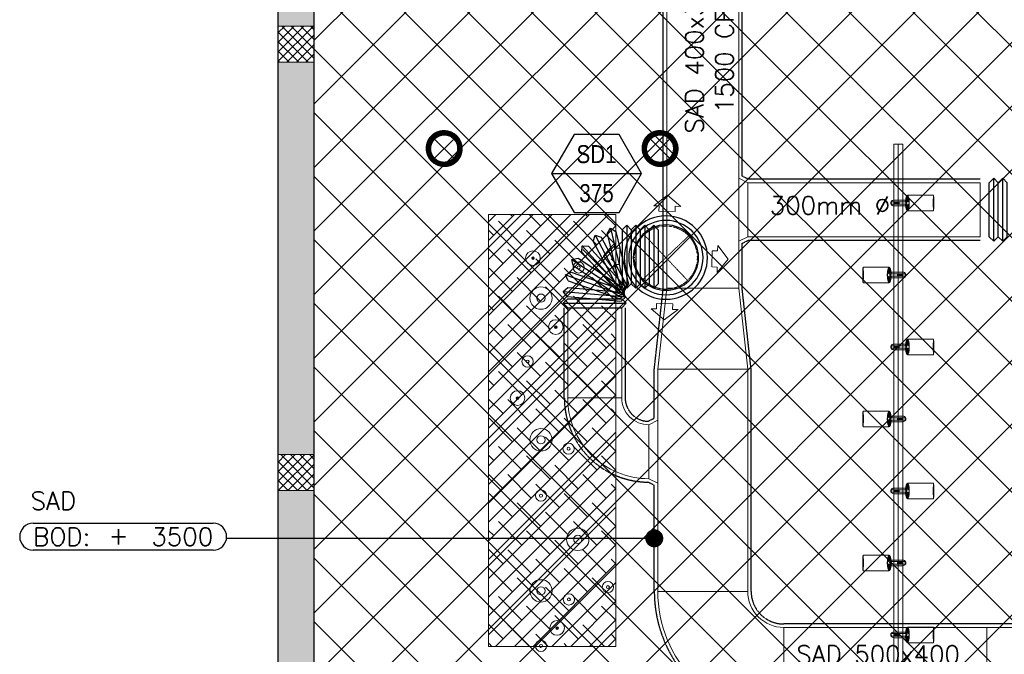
# Model space of a CAD drawing. Header units: millimetres. Extents: x -1435 to 74790, y -2508 to 13830.
# Tile 22 of 95: x -1435 to 4037, y 4920 to 8447. Entities that reach past the tile are written whole.
import ezdxf
from ezdxf.enums import TextEntityAlignment as Align

# ---------------------------------------------------------------- set-up
doc = ezdxf.new("R2010")
doc.units = ezdxf.units.MM
doc.linetypes.add('DASHED', pattern=[0.75, 0.5, -0.25])
doc.linetypes.add('HIDDEN', pattern=[0.375, 0.25, -0.125])
for name, color, linetype, lineweight, true_color in [('A-CEILING-01', 7, 'Continuous', 5, 0xd56ca8), ('A-CEILING-07', 230, 'Continuous', 5, 0xff007f), ('ACMV-SA-DUCT', 200, 'Continuous', 20, 0xbf00ff), ('ACMV-SA-FLOW-ARROW', 200, 'Continuous', 20, 0xbf00ff), ('M-MEP-ELLG-LIGHT', 5, 'Continuous', 15, 0x0000ff)]:
    doc.layers.add(name, color=color, linetype=linetype, lineweight=lineweight, true_color=true_color)
for name, color, linetype, lineweight in [('A-LIGHT', 1, 'Continuous', 5), ('A-Wall & Column', 2, 'Continuous', 0), ('ND_26_HATCH', 8, 'Continuous', 13)]:
    doc.layers.add(name, color=color, linetype=linetype, lineweight=lineweight)
for name, color, linetype, true_color in [('ACMV-DUCT-THERMAL-INT-INS', 9, 'DASHED', 0x808080), ('ACMV-FLEX DUCT', 9, 'Continuous', 0x808080), ('ACMV-GRD', 30, 'Continuous', 0xff7f00), ('RCP LAYOUT', 9, 'Continuous', 0x808080)]:
    doc.layers.add(name, color=color, linetype=linetype, true_color=true_color)
for name, color, linetype in [('ACMV-SA-DUCT-TAG', 7, 'Continuous'), ('ACMV-SA-DUCT-TEXT', 7, 'Continuous'), ('Legend', 7, 'Continuous')]:
    doc.layers.add(name, color=color, linetype=linetype)
doc.styles.add('Arial Narrow', font='ARIALN.TTF')
doc.styles.add('Romans', font='Romans.shx')
doc.styles.get("Standard").update_dxf_attribs({"font": 'arial.ttf'})
doc.dimstyles.new('100_Romans_Dot', dxfattribs={"dimtxt": 100, "dimasz": 100, "dimexe": 50, "dimexo": 50, "dimgap": 50, "dimtad": 1, "dimdec": 0, "dimzin": 0, "dimdsep": 46, "dimtxsty": 'Romans', "dimblk": 'DOT', "dimcen": 0.09, "dimclrd": 256, "dimclre": 256, "dimadec": 0, "dimazin": 0, "dimtfac": 1, "dimtdec": 0, "dimtofl": 0, "dimtmove": 0, "dimatfit": 3, "dimldrblk": 'DOT', "dimfxl": 1, "dimtolj": 1, "dimtzin": 0, "dimarcsym": 0})
pattern_1 = [(45, (451552.75, 162145.904), (-26.5165043, 26.5165043), []), (135, (451552.75, 162145.904), (-26.5165043, -26.5165043), [])]

# ---------------------------------------------------------------- blocks, each defined once
blk = doc.blocks.new('A$C81f607aa')
at = {"layer": 'ND_26_HATCH', "lineweight": -3, "true_color": 0x808080, "transparency": 33554687}
h = blk.add_hatch(color=8, dxfattribs=at)
h.dxf.hatch_style = 1
h.paths.add_polyline_path([(-15000, 13280), (-15200, 13280), (-15200, 0), (-11010, 0), (-11010, 650), (-10810, 650), (-10810, 850), (-11210, 850), (-11210, 200), (-15000, 200), (-15000, 8735.8), (-15000, 8835.8), (-15000, 9585.8), (-15000, 9685.8), (-15000, 10435.8), (-15000, 10535.8), (-15000, 11285.8), (-15000, 11385.8), (-15000, 12135.8), (-15000, 12235.8)])
h.paths.add_polyline_path([(-15200, 11087.2), (-15000, 11087.2), (-15000, 11287.2), (-15200, 11287.2)], flags=17)
h.paths.add_polyline_path([(-15200, 8211.4), (-15000, 8211.4), (-15000, 8411.4), (-15200, 8411.4)], flags=17)
h.paths.add_polyline_path([(-15200, 5830), (-15000, 5830), (-15000, 6030), (-15200, 6030)], flags=17)
h.paths.add_polyline_path([(-15200, 3420), (-15000, 3420), (-15000, 3620), (-15200, 3620)], flags=17)
h.paths.add_polyline_path([(-15200, 0), (-15000, 0), (-15000, 200), (-15200, 200)], flags=17)
h.paths.add_polyline_path([(-13205, 0.3), (-13005, 0.3), (-13005, 200.3), (-13205, 200.3)], flags=16)
h.paths.add_polyline_path([(-11210, 0), (-11010, 0), (-11010, 200), (-11210, 200)], flags=17)
h.paths.add_polyline_path([(-11010, 650), (-10810, 650), (-10810, 850), (-11010, 850)], flags=17)
at = {"layer": 'ND_26_HATCH', "lineweight": -3, "true_color": 0x808080}
h = blk.add_hatch(dxfattribs=at)
h.set_pattern_fill('ANSI37', color=8, scale=300)
h.set_pattern_definition(pattern_1)
h.paths.add_polyline_path([(-15000, 8411.4), (-15200, 8411.4), (-15200, 8211.4), (-15000, 8211.4)])
h = blk.add_hatch(dxfattribs=at)
h.set_pattern_fill('ANSI37', color=8, scale=300)
h.set_pattern_definition(pattern_1)
h.paths.add_polyline_path([(-15000, 6030), (-15200, 6030), (-15200, 5830), (-15000, 5830)])
at = {"layer": 'A-Wall & Column', "color": 8, "lineweight": -3, "true_color": 0x808080}
for p, q in [((-15200, 13480), (-15200, 0)), ((-15000, 13480), (-15000, 200))]:
    blk.add_line(p, q, dxfattribs=at)
at = {"layer": 'A-Wall & Column', "color": 8, "true_color": 0x808080}
for points in [[(-15200, 8211.4), (-15000, 8211.4), (-15000, 8411.4), (-15200, 8411.4)], [(-15200, 5830), (-15000, 5830), (-15000, 6030), (-15200, 6030)]]:
    blk.add_lwpolyline(points, close=True, dxfattribs=at)
blk = doc.blocks.new('*U133')
at = {"lineweight": 0}
h = blk.add_hatch(dxfattribs=at)
h.set_pattern_fill('ANSI31', color=0)
h.set_pattern_definition([(45, (0, 0), (-0.08838835, 0.08838835), [])])
h.paths.add_polyline_path([(-70.7, 70.7), (-53, 53, -0.414214), (53, 53), (70.7, 70.7, 0.414214)])
h.paths.add_polyline_path([(75, 0, -0.198912), (53, -53), (70.7, -70.7, 0.198912), (100, 0, 0.198912), (70.7, 70.7), (53, 53, -0.198912)])
h.paths.add_polyline_path([(-53, -53), (-70.7, -70.7, 0.414214), (70.7, -70.7), (53, -53, -0.414214)])
h.paths.add_polyline_path([(-75, 0, -0.198912), (-53, 53), (-70.7, 70.7, 0.198912), (-100, 0, 0.198912), (-70.7, -70.7), (-53, -53, -0.198912)])
at = {"color": 0}
for p, q in [((-53, 53), (53, -53)), ((-53, -53), (53, 53))]:
    blk.add_line(p, q, dxfattribs=at)
at = {"color": 0, "lineweight": 0}
for radius in [100, 75]:
    blk.add_circle((0, 0), radius, dxfattribs=at)
blk = doc.blocks.new('A$C98a85b24')
at = {"layer": 'M-MEP-ELLG-LIGHT', "color": 8, "true_color": 0x808080}
for p in [(-3266, 7731), (-2066, 7731)]:
    blk.add_blockref('*U133', p, dxfattribs=at)
blk = doc.blocks.new('A$C668e39da')
at = {"color": 8, "true_color": 0x808080}
for centre, radius in [((1217.6, -6357.7), 40.8), ((1217.8, -6358.2), 7.36), ((1217.8, -6358.1), 2.23), ((1471.6, -6409.3), 31.3), ((1471.6, -6409.3), 8.21), ((1262.2, -6580), 62), ((1262.2, -6580), 22.8), ((1344.8, -6740.8), 40.8), ((1345, -6741.3), 7.36), ((1344.9, -6741.2), 2.23), ((1187.8, -6932.3), 31.3), ((1187.8, -6932.3), 8.21), ((1132, -7135.4), 40.8), ((1132.1, -7135.9), 7.36), ((1132.1, -7135.8), 2.23), ((1262.2, -7367.5), 62), ((1262.2, -7367.5), 22.8), ((1415.7, -7416.8), 31.3), ((1415.7, -7416.8), 8.21), ((1262.2, -7677.7), 31.3), ((1262.2, -7677.7), 8.21), ((1466.6, -7920.9), 62), ((1466.6, -7920.9), 22.8), ((1262.2, -8207), 62), ((1262.2, -8207), 22.8), ((1633.9, -8186), 31.3), ((1633.9, -8186), 8.21), ((1417.3, -8254.8), 31.3), ((1417.3, -8254.8), 8.21), ((1351.8, -8413.1), 40.8), ((1351.9, -8413.6), 7.36), ((1351.9, -8413.5), 2.23), ((1262.2, -8513.1), 31.3), ((1262.2, -8513.1), 8.21)]:
    blk.add_circle(centre, radius, dxfattribs=at)
blk = doc.blocks.new('track-L-1')
at = {"color": 8, "linetype": 'Continuous', "lineweight": 13, "true_color": 0x808080}
for p, q in [((-93, -5.8), (-93, 5.7)), ((-93, 1), (-89, 1)), ((-83, 6.7), (-92, 6.7)), ((-91.9, -1.2), (-91.9, 1)), ((-90.5, 6.7), (-90.5, 8.3)), ((-90.5, 8.3), (-85, 8.3)), ((-90.5, 6.9), (-85, 6.9)), ((-89, -1.2), (-89, 1)), ((-85, 6.7), (-85, 8.3)), ((-83, 6.9), (-83, 5.7)), ((-10, 6.9), (-83, 6.9)), ((-11, 15.4), (-77.5, 15.4)), ((-75.5, 2.9), (-75.5, -3.1)), ((-75.5, 2.9), (-46.4, 2.9)), ((-46.6, 2.9), (-46.6, -3.1)), ((-46.4, -3.1), (-46.4, 2.9)), ((-11, 6.9), (-11, 15.4)), ((-6.5, 6.9), (-10.8, 11.2)), ((-5.1, 8), (-10.6, 13.5)), ((-5.1, 7.9), (-10.4, 15.8)), ((-3.5, 8.8), (-10.1, 18.5)), ((-3.5, 8.8), (-9.6, 22.8)), ((-1.8, 9.3), (-9, 26)), ((-9, -6.1), (-9, 5.9)), ((-6.5, 3.9), (-9, 3.9)), ((-1.8, 9.3), (-7, 34.5)), ((0, 9.4), (-5.8, 37.6)), ((0, 9.4), (-0.6, 43.4)), ((-0.5, 43.4), (144.7, 43.5)), ((1.8, 9.3), (1.2, 42.9)), ((1.8, 9.3), (5.7, 35.2)), ((3.5, 8.8), (6.9, 31.2)), ((3.5, 8.8), (8.5, 22.7)), ((5.1, 8), (9, 18.9)), ((5.1, 8), (9.4, 15.5)), ((6.5, 7), (9.6, 12.4)), ((6.5, 6.9), (9.7, 10.9)), ((7.7, 5.7), (9.9, 8.3)), ((-93, -1.2), (-89, -1.2)), ((-92, -6.8), (-83, -6.8)), ((-90.5, -8.5), (-90.5, -6.8)), ((-90.5, -7.1), (-85, -7.1)), ((-90.5, -8.5), (-85, -8.5)), ((-85, -8.5), (-85, -6.8)), ((-83, -7.1), (-83, -5.8)), ((-83, -7.1), (-10, -7.1)), ((-77.5, -15.6), (-11, -15.6)), ((-75.5, -3.1), (-46.4, -3.1)), ((-11, -15.6), (-11, -7.1)), ((-6.5, -7), (-10.8, -11.3)), ((-5.1, -8.1), (-10.6, -13.6)), ((-5.1, -8.1), (-10.4, -15.9)), ((-3.5, -8.9), (-10.1, -18.6)), ((-3.5, -8.9), (-9.6, -22.9)), ((-6.5, -4.1), (-9, -4.1)), ((-1.8, -9.4), (-9, -26.1)), ((-1.8, -9.4), (-7, -34.6)), ((0, -9.6), (-5.8, -37.7)), ((0, -9.6), (-0.6, -43.6)), ((-0.5, -43.6), (144.7, -43.5)), ((1.8, -9.4), (1.2, -43)), ((1.8, -9.4), (5.7, -35.3)), ((3.5, -8.9), (6.9, -31.3)), ((3.5, -8.9), (8.5, -22.8)), ((5.1, -8.1), (9, -19.1)), ((5.1, -8.1), (9.4, -15.6)), ((6.5, -7.1), (9.6, -12.5)), ((6.5, -7.1), (9.7, -11)), ((7.7, -5.8), (9.9, -8.4))]:
    blk.add_line(p, q, dxfattribs=at)
for centre, radius, start, end in [((-92, 5.7), 1, 90.0041, 180.0041), ((-77.5, -0.1), 15.5, 90.0041, 154.188), ((-10, 5.9), 1, 0.0041, 90.0041), ((0, -0.1), 9.5, 205.0436, 154.9646), ((2, 9.9), 10.4, 214.9292, 253.0242), ((-92, -5.8), 1, 180.0041, 270.0041), ((-77.5, -0.1), 15.5, 205.8202, 270.0041), ((-10, -6.1), 1, 270.0041, 0.0041), ((2, -10), 10.4, 106.984, 145.0789)]:
    blk.add_arc(centre, radius, start, end, dxfattribs=at)
for centre, ratio, start_param, end_param in [((-0.5, -0.1), 0.243873, -1.409174, 4.550767), ((144.7, 0), 0.034014, -1.570796, 4.712389)]:
    blk.add_ellipse(centre, major_axis=(0, -43.5), ratio=ratio, start_param=start_param, end_param=end_param, dxfattribs=at)
blk = doc.blocks.new('A$Ce144d348')
at = {"layer": 'M-MEP-ELLG-LIGHT', "color": 252}
blk.add_lwpolyline([(3223, -5724), (3273, -5724), (3273, -9235), (8919.9, -9235), (13625, -4529.9), (13625, -356.4), (13675, -356.4), (13675, -4550.7), (8940.7, -9285), (3223, -9285)], close=True, dxfattribs=at)
blk.add_lwpolyline([(3248, -5724), (3248, -9260), (8930.3, -9260), (13650, -4540.3), (13650, -356.4)], dxfattribs=at)
at = {"layer": 'M-MEP-ELLG-LIGHT', "color": 1, "true_color": 0xff0000}
for p in [(3299, -6051.5), (3299, -6851.5), (3299, -7651.5), (3299, -8451.5)]:
    blk.add_blockref('track-L-1', p, dxfattribs=at)
at = {"layer": 'M-MEP-ELLG-LIGHT', "color": 1, "true_color": 0xff0000, "xscale": -1}
for p in [(3197, -6451.5), (3197, -7251.5), (3197, -8051.5)]:
    blk.add_blockref('track-L-1', p, dxfattribs=at)
blk = doc.blocks.new('A$C256bf26b')
at = {"layer": 'A-CEILING-01', "true_color": 0x808080}
h = blk.add_hatch(dxfattribs=at)
h.set_pattern_fill('ANSI37', color=8, scale=2000)
h.set_pattern_definition([(45, (0, 0), (-176.7767, 176.7767), []), (135, (0, 0), (-176.7767, -176.7767), [])])
edge = h.paths.add_edge_path()
edge.add_line((17350, 13380), (12020, 13380))
edge.add_line((12020, 13380), (12020, 13280))
edge.add_line((12020, 13280), (11820, 13280))
edge.add_line((11820, 13280), (11820, 13380))
edge.add_line((11820, 13380), (6090, 13380))
edge.add_line((6090, 13380), (6090, 13280))
edge.add_line((6090, 13280), (5890, 13280))
edge.add_line((5890, 13280), (5890, 13380))
edge.add_line((5890, 13380), (350, 13380))
edge.add_line((350, 13380), (200, 13380))
edge.add_line((200, 13380), (200, 4520))
edge.add_line((200, 4520), (650, 4520))
edge.add_line((650, 4520), (650, 4220))
edge.add_line((650, 4220), (200, 4220))
edge.add_line((200, 4220), (200, 3270))
edge.add_line((200, 3270), (3945, 3270))
edge.add_line((3945, 3270), (3945, 3920))
edge.add_line((3945, 3920), (6135, 3920))
edge.add_line((6135, 3920), (6135, 3270))
edge.add_line((6135, 3270), (9805, 3270))
edge.add_line((9805, 3270), (9805, 3070))
edge.add_line((9805, 3070), (10125.7, 3070))
edge.add_line((10125.7, 3070), (10125.7, 3423))
edge.add_line((10125.7, 3423), (11242.1, 4539.4))
edge.add_line((11242.1, 4539.4), (10770.1, 5011.3))
edge.add_line((10770.1, 5011.3), (11904.4, 6145.6))
edge.add_line((11904.4, 6145.6), (14298.8, 8540))
edge.add_line((14298.8, 8540), (14450, 8540))
edge.add_line((14450, 8540), (14450, 9620))
edge.add_line((14450, 9620), (14450, 12330))
edge.add_arc((15200, 12330), 750, 90, 180, ccw=False)
edge.add_line((15200, 13080), (17350, 13080))
edge.add_line((17350, 13080), (17350, 13380))
h.paths.add_polyline_path([(5890.1, 11294.2), (6090.1, 11294.2), (6090.1, 11094.2), (5890.1, 11094.2)], flags=16)
h.paths.add_polyline_path([(5890.1, 9330), (6090.1, 9330), (6090.1, 9130), (5890.1, 9130)], flags=16)
h.paths.add_polyline_path([(5890, 8418.4), (6090, 8418.4), (6090, 8218.4), (5890, 8218.4)], flags=16)
h.paths.add_polyline_path([(5890, 6030), (6090, 6030), (6090, 5830), (5890, 5830)], flags=16)
h.paths.add_polyline_path([(11820, 8418.4), (12020, 8418.4), (12020, 8218.4), (11820, 8218.4)], flags=16)
h.paths.add_polyline_path([(11820, 9330), (12020, 9330), (12020, 9130), (11820, 9130)], flags=16)
h.paths.add_polyline_path([(11820.1, 11294.2), (12020.1, 11294.2), (12020.1, 11094.2), (11820.1, 11094.2)], flags=16)
at = {"layer": 'A-CEILING-07', "true_color": 0x808080}
h = blk.add_hatch(dxfattribs=at)
h.set_pattern_fill('ANSI38', color=8, scale=590)
h.set_pattern_definition([(45, (0, 0), (-52.1491, 52.1491), []), (135, (0, 0), (-156.4474, 52.1491), [184.375, -110.625])])
h.paths.add_polyline_path([(1170.4, 7364.5), (1878.3, 7364.5), (1878.3, 4964.7), (1170.4, 4964.7)])
at = {"layer": 'A-CEILING-01', "color": 8, "true_color": 0x808080}
blk.add_lwpolyline([(11820, 13380), (6090, 13380), (6090, 13280), (5890, 13280), (5890, 13380), (350, 13380), (200, 13380), (200, 4520), (650, 4520), (650, 4220), (200, 4220), (200, 3270), (3945, 3270), (3945, 3920), (6135, 3920), (6135, 3270), (9805, 3270), (9805, 3070), (10125.7, 3070)], dxfattribs=at)
at = {"layer": 'A-CEILING-07', "color": 8, "lineweight": 0, "true_color": 0x808080}
blk.add_lwpolyline([(1170.4, 7364.5), (1878.3, 7364.5), (1878.3, 4964.7), (1170.4, 4964.7)], close=True, dxfattribs=at)
at = {"color": 8, "true_color": 0x808080}
blk.add_blockref('A$C81f607aa', (15200, 0), dxfattribs=at)
at = {"layer": 'A-LIGHT', "color": 8, "true_color": 0x808080}
for name, p in [('A$C98a85b24', (4190, 0)), ('A$Ce144d348', (200, 13480)), ('A$C668e39da', (200, 13480))]:
    blk.add_blockref(name, p, dxfattribs=at)
blk = doc.blocks.new('AIR Terminal Tag')
at = {"layer": 'Legend'}
blk.add_line((-250, 0), (250, 0), dxfattribs=at)
blk.add_lwpolyline([(-125, 216.5), (-250, 0), (-125, -216.5), (125, -216.5), (250, 0), (125, 216.5)], close=True, dxfattribs=at)
at = {"layer": 'Legend', "style": 'Arial Narrow'}
for tag, p in [('AIR_TERMINAL_TYPE_NUMBER', (0, 108.3)), ('CFM', (0, -108.3))]:
    blk.add_attdef(tag, text='', height=100, dxfattribs=at).set_placement(p, align=Align.MIDDLE_CENTER)
blk = doc.blocks.new('FC300')
at = {"layer": 'ACMV-FLEX DUCT'}
for p, q in [((-50, 150), (-25, 175)), ((-25, 175), (-25, -175)), ((-25, 175), (0, 150)), ((-50, 150), (-50, -150)), ((0, 150), (0, -150)), ((-50, -150), (-25, -175)), ((-25, -175), (0, -150))]:
    blk.add_line(p, q, dxfattribs=at)
blk = doc.blocks.new('_DOT')
at = {"color": 0, "linetype": 'ByBlock', "lineweight": -2}
blk.add_line((-0.5, 0), (-1, 0), dxfattribs=at)
at = {"color": 0, "linetype": 'ByBlock', "lineweight": -2, "const_width": 0.5}
blk.add_lwpolyline([(-0.25, 0, 1), (0.25, 0, 1)], format="xyb", close=True, dxfattribs=at)
blk = doc.blocks.new('SAD_BOD_LVL')
for points in [[(75, 75), (1075, 75)], [(1075, -75), (75, -75)]]:
    blk.add_lwpolyline(points)
for centre, start, end in [((75, 0), 90, 180), ((1075, 0), 0, 90), ((75, 0), 180, 270), ((1075, 0), 270, 0)]:
    blk.add_arc(centre, 75, start, end)
at = {"style": 'Romans'}
blk.add_text('SAD', height=100, dxfattribs=at).set_placement((60.7, 150))
at = {"char_height": 100, "style": 'Romans'}
for s, width, insert, attachment_point in [('BOD:', 1168.033, (75, 0), 4), ('\\pxqc;+', 105.762, (550, 7.3), 5)]:
    blk.add_mtext_dynamic_manual_height_columns(s, width=width, gutter_width=1, heights=[0], dxfattribs=dict(at, insert=insert, attachment_point=attachment_point))
at = {"style": 'Romans'}
blk.add_attdef('LVL', text='', height=100, dxfattribs=at).set_placement((1075, 0), align=Align.MIDDLE_RIGHT)
blk = doc.blocks.new('SA-RCD-350')
at = {"layer": 'ACMV-GRD'}
for radius in [231.5, 206.5, 181.5]:
    blk.add_circle((0, 0), radius, dxfattribs=at)
at = {"layer": 'ACMV-SA-DUCT', "linetype": 'HIDDEN'}
for p, q in [((-123.7, 123.7), (123.7, -123.7)), ((123.7, 123.7), (-123.7, -123.7))]:
    blk.add_line(p, q, dxfattribs=at)
blk.add_circle((0, 0), 175, dxfattribs=at)
at = {"layer": 'ACMV-SA-FLOW-ARROW'}
for points in [[(0, 346.5), (-75, 286.5), (-45, 286.5), (-45, 256.5), (45, 256.5), (45, 286.5), (75, 286.5), (0, 346.5)], [(-346.5, 0), (-286.5, 75), (-286.5, 45), (-256.5, 45), (-256.5, -45), (-286.5, -45), (-286.5, -75), (-346.5, 0)], [(346.5, 0), (286.5, 75), (286.5, 45), (256.5, 45), (256.5, -45), (286.5, -45), (286.5, -75), (346.5, 0)], [(0, -346.5), (-75, -286.5), (-45, -286.5), (-45, -256.5), (45, -256.5), (45, -286.5), (75, -286.5), (0, -346.5)]]:
    blk.add_lwpolyline(points, dxfattribs=at)

msp = doc.modelspace()

# ---------------------------------------------------------------- linework, layer by layer
at = {"layer": 'ACMV-DUCT-THERMAL-INT-INS'}
for points in [[(1929.9, 6846.2), (1929.9, 6346.2, 0.404538), (2056.5, 6215.3), (2091.9, 6233), (2091.9, 6505.9), (2141.9, 6955.9), (2141.9, 9644.6), (2291.9, 10094.6), (2291.9, 10534.8), (2256.4, 10552.6), (2030.5, 10552.6, 0.414214), (1899.5, 10421.6)], [(4775.9, 5128.7), (4756.1, 5089.2), (2810.9, 5089.2, -0.414214), (2629.9, 5270.2), (2629.9, 6505.9), (2579.9, 6955.9), (2579.9, 7204.4), (2615.4, 7222.2), (3903.7, 7222.2)], [(2941.4, 4089.2, 0.418363), (3072.3, 4220.2), (3072.3, 4515.7), (3054.5, 4551.2), (2810.9, 4551.2, -0.414214), (2091.9, 5270.2), (2091.9, 5859.5), (2056.4, 5877.3, -0.411388), (1591.9, 6346.2), (1591.9, 6846.2)]]:
    msp.add_lwpolyline(points, format="xyb", dxfattribs=at)
msp.add_lwpolyline([(3903.7, 7560.2), (2615.4, 7560.2), (2579.9, 7577.9), (2579.9, 9149), (2615.4, 9166.7), (4198.4, 9166.7)], dxfattribs=at)
at = {"layer": 'ACMV-SA-DUCT'}
for points in [[(2160.9, 9641.5), (2560.9, 9641.5), (2560.9, 6954.9), (2160.9, 6954.9)], [(2610.9, 7541.2), (2610.9, 7241.2), (2560.9, 7216.2), (2560.9, 7566.2)], [(2610.9, 7541.2), (3903.7, 7541.2), (3903.7, 7241.2), (2610.9, 7241.2)], [(2160.9, 6954.9), (2560.9, 6954.9), (2610.9, 6504.9), (2110.9, 6504.9)], [(1910.9, 6846.2), (1910.9, 6346.2), (1610.9, 6346.2), (1610.9, 6846.2)], [(2110.9, 6504.9), (2610.9, 6504.9), (2610.9, 5270.2), (2110.9, 5270.2)], [(2060.9, 6196.2), (2060.9, 5896.2), (2110.9, 5871.2), (2110.9, 6221.2)], [(2810.9, 5070.2), (3939.4, 5070.2), (3939.4, 4570.2), (2810.9, 4570.2)], [(3939.4, 5070.2), (4389.4, 5070.2), (4389.4, 4470.2), (3939.4, 4570.2)]]:
    msp.add_lwpolyline(points, close=True, dxfattribs=at)
for points in [[(2060.9, 5896.2, -0.414214), (1610.9, 6346.2), (1910.9, 6346.2, 0.414214), (2060.9, 6196.2)], [(2610.9, 5270.2), (2110.9, 5270.2, 0.414214), (2810.9, 4570.2), (2810.9, 5070.2, -0.414214)]]:
    msp.add_lwpolyline(points, format="xyb", close=True, dxfattribs=at)

# ---------------------------------------------------------------- block references
at = {"layer": 'ACMV-GRD', "xscale": -1, "rotation": 358.5225513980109}
msp.add_blockref('SA-RCD-350', (2156.2, 7125.1), dxfattribs=at)
at = {"layer": 'ACMV-SA-DUCT'}
for p, rotation in [((3953.7, 7391.2), 180), ((4003.7, 7391.2), 180), ((1913.9, 7123.9), 13.58399947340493), ((1867.3, 7106.2), 27.90794435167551), ((1826.5, 7077.6), 42.23188922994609), ((1794, 7039.7), 56.55583410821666), ((1771.9, 6995), 70.87977898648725), ((1761.6, 6946.2), 85.20372386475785), ((1760.9, 6896.2), 90)]:
    msp.add_blockref('FC300', p, dxfattribs=dict(at, rotation=rotation))
for p in [(1963.5, 7129.5), (2013.5, 7129.5), (2063.5, 7129.5), (2113.5, 7129.5)]:
    msp.add_blockref('FC300', p, dxfattribs=at)
at = {"layer": 'ACMV-SA-DUCT-TAG'}
msp.add_blockref('SAD_BOD_LVL', (-1434.9, 5573.8), dxfattribs=at).add_auto_attribs({'LVL': '3500'})
at = {"layer": 'Legend'}
msp.add_blockref('AIR Terminal Tag', (1770.9, 7591.8), dxfattribs=at).add_auto_attribs({'CFM': '375', 'AIR_TERMINAL_TYPE_NUMBER': 'SD1'})
at = {"layer": 'RCP LAYOUT'}
msp.add_blockref('A$C256bf26b', (0, 0), dxfattribs=at)

# ---------------------------------------------------------------- texts
at = {"layer": 'ACMV-SA-DUCT-TEXT', "insert": (2398.5, 8268.9), "char_height": 100, "attachment_point": 5, "rotation": 90}
msp.add_mtext_dynamic_manual_height_columns('\\pxt7;{\\Fromans|c0;SAD 400x350\\P\\ptz;1500 CFM}', width=1639.938, gutter_width=1, heights=[0], dxfattribs=at)
at = {"layer": 'ACMV-SA-DUCT-TEXT', "char_height": 100, "attachment_point": 5}
for s, insert in [('{\\Fromans|c0;300mm %%C}', (3068.1, 7415.5)), ('{\\Fromans|c0;SAD 500x400\\P2250 CFM}', (3336.1, 4835.9))]:
    msp.add_mtext_dynamic_manual_height_columns(s, width=1639.938, gutter_width=1, heights=[0], dxfattribs=dict(at, insert=insert))

# ---------------------------------------------------------------- leaders
at = {"layer": 'ACMV-SA-DUCT-TAG'}
msp.add_leader([(2091.9, 5564.9), (-285.5, 5564.9)], dimstyle='100_Romans_Dot', override={"dimtad": 0}, dxfattribs=at)

doc.saveas('drawing.dxf')
